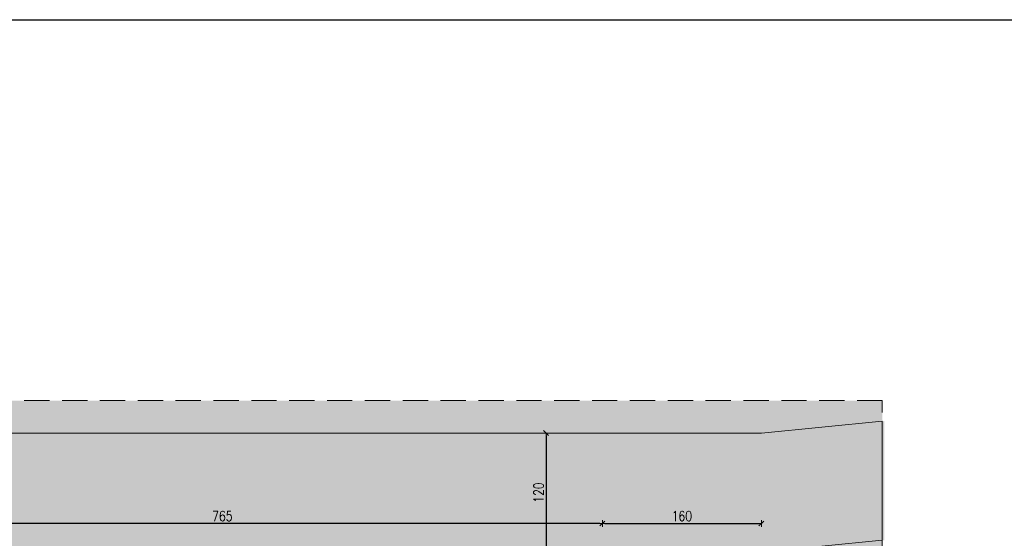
# Model space of a CAD drawing. Header units: millimetres. Extents: x 14400 to 93787, y -21104 to 39413.
# Tile 174 of 256: x 28796 to 29787, y 11303 to 11826. Entities that reach past the tile are written whole.
import ezdxf

# ---------------------------------------------------------------- set-up
doc = ezdxf.new("R2010")
doc.units = ezdxf.units.MM
doc.linetypes.add('HIDDEN', pattern=[9.525, 6.35, -3.175])
for name, color, linetype, lineweight in [('_MODUS_NAW_ISTN.', 3, 'Continuous', 5), ('Hatch', 4, 'Continuous', 5), ('Trawa hatch 250', 83, 'Continuous', 9), ('WYMIAROWANIE', 1, 'Continuous', 18)]:
    doc.layers.add(name, color=color, linetype=linetype, lineweight=lineweight)
doc.layers.add('ZAKRES OPRACOWANIA', color=7, linetype='HIDDEN', lineweight=20, true_color=0xff38ff)
doc.styles.add('TXT', font='simplex.shx', dxfattribs={"width": 0.8})
doc.dimstyles.new('DIM50', dxfattribs={"dimscale": 5, "dimtxt": 2, "dimasz": 0.5, "dimexe": 0, "dimexo": 0, "dimgap": 0.5, "dimtad": 1, "dimdec": 4, "dimrnd": 0.5, "dimdsep": 46, "dimtxsty": 'TXT', "dimblk1": 'TICK1', "dimblk2": 'TICK1', "dimsah": 1, "dimcen": 0, "dimse1": 1, "dimse2": 1, "dimclrd": 1, "dimclre": 7, "dimclrt": 9, "dimadec": 0, "dimazin": 0, "dimtfac": 1, "dimtdec": 4, "dimtmove": 2, "dimatfit": 3, "dimldrblk": 'TICK1', "dimfxl": 1, "dimtolj": 1, "dimarcsym": 0})

# ---------------------------------------------------------------- blocks, each defined once
blk = doc.blocks.new('TICK1')
at = {"color": 2}
blk.add_line((-1, -1), (1, 1), dxfattribs=at)
at = {"color": 0}
for p, q in [((0, 0), (-1, 0)), ((0, -1.4), (0, 1.4))]:
    blk.add_line(p, q, dxfattribs=at)
blk = doc.blocks.new('*D254')
at = {"layer": 'DEFPOINTS', "color": 0, "ltscale": 2, "transparency": 16777216}
for p in [(28616.99, 11318.01), (28616.99, 11239.18), (29381.99, 11239.18)]:
    blk.add_point(p, dxfattribs=at)
at = {"layer": 'WYMIAROWANIE', "color": 1, "lineweight": -2, "ltscale": 2, "transparency": 16777216}
blk.add_line((29379.49, 11318.01), (28619.49, 11318.01), dxfattribs=at)
at = {"layer": 'WYMIAROWANIE', "color": 1, "lineweight": -2, "ltscale": 2, "transparency": 16777216, "xscale": 2.5, "yscale": 2.5, "zscale": 2.5, "rotation": 180}
blk.add_blockref('TICK1', (28616.99, 11318.01), dxfattribs=at)
at = {"layer": 'WYMIAROWANIE', "color": 1, "lineweight": -2, "ltscale": 2, "transparency": 16777216, "xscale": 2.5, "yscale": 2.5, "zscale": 2.5}
blk.add_blockref('TICK1', (29381.99, 11318.01), dxfattribs=at)
at = {"layer": 'WYMIAROWANIE', "color": 9, "ltscale": 2, "transparency": 16777216, "insert": (28999.49, 11325.51), "char_height": 10, "attachment_point": 5, "style": 'TXT'}
blk.add_mtext('\\A1;765', dxfattribs=at)
blk = doc.blocks.new('*D218')
at = {"layer": 'DEFPOINTS', "color": 0, "ltscale": 2, "transparency": 16777216}
for p in [(29326.13, 11409.18), (29325.24, 11289.18), (29326.13, 11289.18)]:
    blk.add_point(p, dxfattribs=at)
at = {"layer": 'WYMIAROWANIE', "color": 1, "lineweight": -2, "ltscale": 2, "transparency": 16777216}
blk.add_line((29325.24, 11406.68), (29325.24, 11291.68), dxfattribs=at)
at = {"layer": 'WYMIAROWANIE', "color": 1, "lineweight": -2, "ltscale": 2, "transparency": 16777216, "xscale": 2.5, "yscale": 2.5, "zscale": 2.5}
for p, rotation in [((29325.24, 11409.18), 90), ((29325.24, 11289.18), 270)]:
    blk.add_blockref('TICK1', p, dxfattribs=dict(at, rotation=rotation))
at = {"layer": 'WYMIAROWANIE', "color": 9, "ltscale": 2, "transparency": 16777216, "insert": (29317.74, 11349.18), "char_height": 10, "attachment_point": 5, "rotation": 90, "style": 'TXT'}
blk.add_mtext('\\A1;120', dxfattribs=at)
blk = doc.blocks.new('*D220')
at = {"layer": 'DEFPOINTS', "color": 0, "ltscale": 2, "transparency": 16777216}
for p in [(29381.99, 11318.01), (29541.99, 11318.01), (29541.99, 11318.01)]:
    blk.add_point(p, dxfattribs=at)
at = {"layer": 'WYMIAROWANIE', "color": 1, "lineweight": -2, "ltscale": 2, "transparency": 16777216}
blk.add_line((29384.49, 11318.01), (29539.49, 11318.01), dxfattribs=at)
at = {"layer": 'WYMIAROWANIE', "color": 1, "lineweight": -2, "ltscale": 2, "transparency": 16777216, "xscale": 2.5, "yscale": 2.5, "zscale": 2.5, "rotation": 180}
blk.add_blockref('TICK1', (29381.99, 11318.01), dxfattribs=at)
at = {"layer": 'WYMIAROWANIE', "color": 1, "lineweight": -2, "ltscale": 2, "transparency": 16777216, "xscale": 2.5, "yscale": 2.5, "zscale": 2.5}
blk.add_blockref('TICK1', (29541.99, 11318.01), dxfattribs=at)
at = {"layer": 'WYMIAROWANIE', "color": 9, "ltscale": 2, "transparency": 16777216, "insert": (29461.99, 11325.51), "char_height": 10, "attachment_point": 5, "style": 'TXT'}
blk.add_mtext('\\A1;160', dxfattribs=at)

msp = doc.modelspace()

# ---------------------------------------------------------------- hatches: boundary and pattern name
at = {"layer": 'Hatch', "ltscale": 2, "transparency": 33554559}
h = msp.add_hatch(dxfattribs=at)
h.set_pattern_fill('AR-CONC', color=4, scale=0.1)
h.set_pattern_definition([(50, (5744.09, 172.989), (18.218467, -1.5939086), [1.905, -20.955]), (355, (5744.09, 172.989), (-3.524342, 19.105685), [1.524, -16.764058]), (100.451445, (5745.608, 172.856), (14.694125, 17.511775), [1.619001, -17.809024]), (46.1842, (5744.09, 178.07), (27.107904, -4.204233), [2.8575, -31.4325]), (96.63556, (5746.35, 177.72), (23.740413, 24.742612), [2.428502, -26.71356]), (351.18415, (5744.09, 178.07), (23.740413, 24.742612), [2.285997, -25.145973]), (21, (5746.63, 176.799), (15.161439, -10.22652), [1.905, -20.955]), (326, (5746.63, 176.799), (6.180203, 18.418797), [1.524, -16.764]), (71.451445, (5747.893, 175.947), (21.341642, 8.192277), [1.619001, -17.808994]), (37.5, (5744.09, 172.989), (0.3088603, 8.4555039), [0, -16.5608, 0, -17.018, 0, -16.8275]), (7.5, (5744.09, 172.989), (6.6819663, 10.0180575), [0, -9.7028, 0, -16.1798, 0, -6.4135]), (327.5, (5738.426, 172.989), (13.5590595, -0.5728744), [0, -6.35, 0, -19.812, 0, -26.289]), (317.5, (5735.886, 172.989), (14.812918, 2.542649), [0, -8.255, 0, -13.1572, 0, -18.669])])
h.paths.add_polyline_path([(28926.99179, 10784.44135), (28926.99179, 10918.32824), (28946.99179, 10918.32824), (28946.99179, 10924.66309), (28878.99179, 10924.66309), (28878.99179, 11047.66309), (28946.99179, 11047.66309), (28946.99179, 11197.17611), (28616.99179, 11197.17611), (28616.99179, 11254.17611), (28689.99179, 11254.17611), (28689.99179, 11289.17611), (29383.49179, 11289.17611), (29383.49179, 11254.17611), (29398.49179, 11254.17611), (29399.39327, 11094.17611), (29415.29475, 11094.17611), (29415.03637, 10774.92508)], flags=16)
h.paths.add_polyline_path([(28636.99179, 10819.17611), (28615.99179, 10819.17611), (28615.99179, 10840.17611), (28636.99179, 10840.17611)], flags=16)
h.paths.add_polyline_path([(28689.99179, 11441.83077), (28351.99179, 11441.83077), (28351.99179, 11230.82494), (28363.41065, 11230.87649), (28363.46219, 11219.46171), (28364.54265, 10990.77677), (28359.04496, 10990.27323), (28357.96225, 11219.43687), (28351.96765, 11219.40981), (28351.99179, 10699.17611), (28234.39095, 10699.17611), (28234.39095, 10469.17611), (28351.99179, 10469.17611), (28352.96004, 10362.89543), (28572.71948, 10362.89543), (28612.64488, 10469.17611), (29541.99179, 10469.17611), (29541.99179, 11289.17611), (29665.60827, 11301.15901), (29665.60827, 11421.15901), (29541.99179, 11409.17611), (28689.99179, 11409.17611)])
at = {"layer": 'Trawa hatch 250', "ltscale": 2}
h = msp.add_hatch(dxfattribs=at)
h.set_pattern_fill('GRASS', color=256, scale=0.5)
h.set_pattern_definition([(90, (5744.09, 0), (-8.980256, 8.980256), [2.38125, -15.579262]), (45, (5744.09, 0), (-8.980256, 8.980256), [2.38125, -10.31875]), (135, (5744.09, 0), (-8.980256, -8.980256), [2.38125, -10.31875])])
h.paths.add_polyline_path([(29381.99179, 11289.17611), (28689.99179, 11289.17611), (28689.99179, 11254.17611), (28961.99179, 11254.17611), (29381.99179, 11254.17611)], flags=17)
h.paths.add_polyline_path([(29663.69979, 11300.97401), (29541.99179, 11289.17611), (29541.99179, 11239.17611), (29541.99179, 10469.17611), (28612.64488, 10469.17611), (28572.71948, 10362.89543), (29663.69979, 10362.89543)])
h.paths.add_polyline_path([(29663.69979, 11441.83077), (28699.99179, 11441.83077), (28699.99179, 11409.17611), (29541.99179, 11409.17611), (29663.69979, 11420.97401)])
h.paths.add_polyline_path([(29280.25747, 11271.48286), (29279.36574, 11274.77135), (29264.36574, 11274.77135), (29265.25747, 11271.48286)], flags=16)

# ---------------------------------------------------------------- linework, layer by layer
at = {"layer": '_MODUS_NAW_ISTN.', "color": 4, "ltscale": 2}
msp.add_lwpolyline([(28689.99179, 11441.83077), (28689.99179, 11409.17611), (29541.99179, 11409.17611), (29663.69979, 11421.15901), (29663.69979, 11301.15901), (29541.99179, 11289.17611), (29541.99179, 10469.17611), (28612.64488, 10469.17611), (28572.71948, 10362.89543), (28352.96004, 10362.89543), (28351.99179, 10469.17611), (28234.39095, 10469.17611), (28234.39095, 10699.17611), (28351.99179, 10699.17611), (28351.99179, 10699.17611), (28351.99179, 11239.17611), (28351.99179, 11441.83077)], dxfattribs=at)
at = {"layer": 'DEFPOINTS', "color": 1, "ltscale": 2}
msp.add_lwpolyline([(27619.20481, 11825.55027), (33363.29476, 11825.55027), (33363.29476, 9526.61475), (27619.20481, 9526.61475)], close=True, dxfattribs=at)
at = {"layer": 'ZAKRES OPRACOWANIA', "color": 6, "ltscale": 4}
msp.add_lwpolyline([(28234.26888, 10362.89543), (29663.69979, 10362.89543), (29663.69979, 11441.83077), (28234.26888, 11441.83077)], close=True, dxfattribs=at)

# ---------------------------------------------------------------- dimensions: what is measured, and where the dimension line sits
at = {"layer": 'WYMIAROWANIE', "ltscale": 2}
dim = msp.add_linear_dim(base=(29325.24099, 11289.17611), p1=(29326.12937, 11409.17611), p2=(29326.12937, 11289.17611), angle=90, dimstyle='DIM50', dxfattribs=at)
dim.commit()
dim.dimension.update_dxf_attribs({"geometry": '*D218', "text_midpoint": (29317.74099, 11349.17611)})
for base, p1, p2, picture, middle in [((28616.99179, 11318.01253), (29381.99179, 11239.17611), (28616.99179, 11239.17611), '*D254', (28999.49179, 11325.51253)), ((29541.99179, 11318.01253), (29381.99179, 11318.01253), (29541.99179, 11318.01253), '*D220', (29461.99179, 11325.51253))]:
    dim = msp.add_linear_dim(base=base, p1=p1, p2=p2, dimstyle='DIM50', dxfattribs=at)
    dim.commit()
    dim.dimension.update_dxf_attribs({"geometry": picture, "text_midpoint": middle})

doc.saveas('drawing.dxf')
